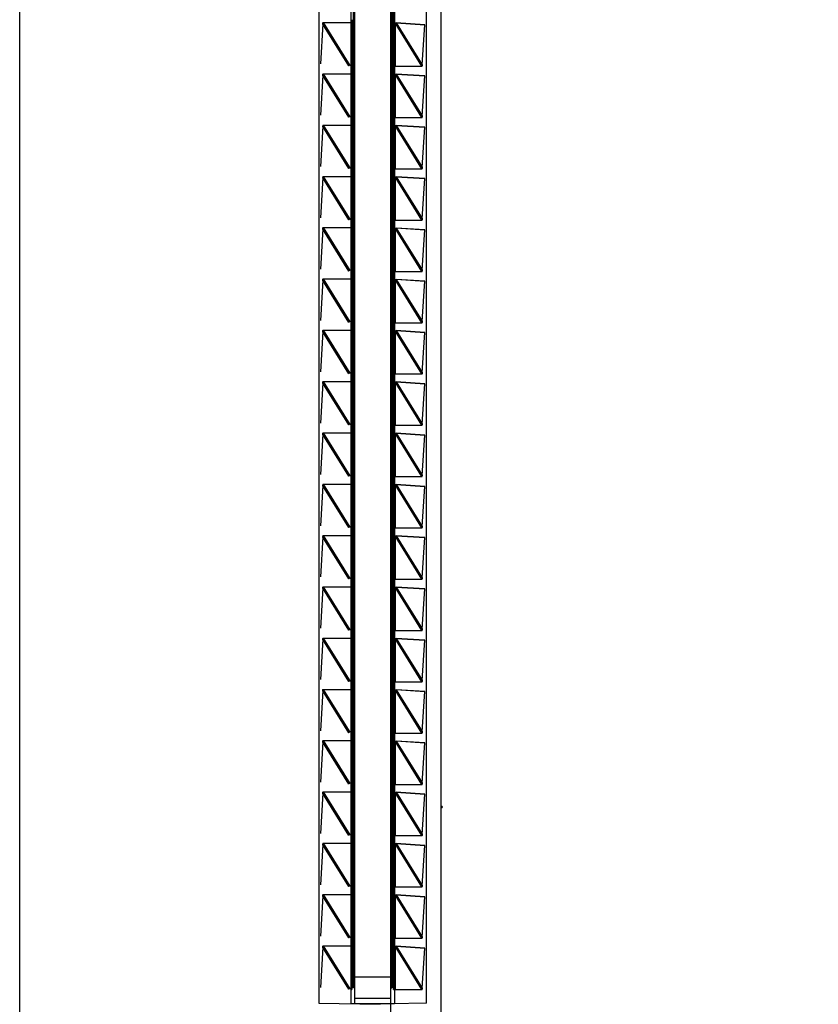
# Model space of a CAD drawing. Header units: inches. Extents: x 0 to 22, y 0 to 17.
# Tile 26 of 30: x 15.9 to 17.3, y 7.2 to 9. Entities that reach past the tile are written whole.
import ezdxf

# ---------------------------------------------------------------- set-up
doc = ezdxf.new("R2010")
doc.units = ezdxf.units.IN
doc.header["$LTSCALE"] = 1.21
doc.header["$MEASUREMENT"] = 0
doc.layers.get('0').update_dxf_attribs({"linetype": 'CONTINUOUS'})
doc.layers.add('DIMENSIONS', color=7, linetype='CONTINUOUS')
doc.styles.get("Standard").update_dxf_attribs({"font": 'txt', "width": 0.8})
doc.dimstyles.new('DIMSTYLE_2', dxfattribs={"dimtxt": 0.125, "dimasz": 0.18, "dimexe": 0.18, "dimexo": 0.0625, "dimgap": 0.09, "dimtad": 0, "dimtih": 1, "dimtoh": 1, "dimdec": 3, "dimzin": 4, "dimdsep": 46, "dimtxsty": 'STANDARD', "dimblk": '_FILLED', "dimblk1": '_FILLED', "dimblk2": '_FILLED', "dimcen": 0.09, "dimadec": 0, "dimazin": 0, "dimtp": 0.01, "dimtm": 0.01, "dimtfac": 1, "dimtdec": 3, "dimtofl": 0, "dimtmove": 0, "dimatfit": 3, "dimldrblk": '_FILLED', "dimfxl": 1, "dimtolj": 1, "dimtzin": 4, "dimarcsym": 0})

# ---------------------------------------------------------------- blocks, each defined once
blk = doc.blocks.new('*D14')
at = {"layer": 'DIMENSIONS', "color": 2, "linetype": 'CONTINUOUS'}
blk.add_line((16.1917, 11.3165), (17.3386, 11.3165), dxfattribs=at)
at = {"layer": 'DIMENSIONS', "color": 2, "linetype": 'CONTINUOUS', "insert": (17.4011, 11.379), "char_height": 0.125, "width": 1.425, "attachment_point": 1, "line_spacing_factor": 0.9}
blk.add_mtext('4.822{\\Ftxt.shx;\\W1.000000;\\H0.125000; }[122.48]', dxfattribs=at)
blk = doc.blocks.new('_FILLED')
at = {"color": 0, "linetype": 'BYBLOCK'}
blk.add_solid([(0, 0), (-1, 0.174), (-1, -0.174)], dxfattribs=at)
blk = doc.blocks.new('*D16')
at = {"layer": 'DIMENSIONS', "color": 2, "linetype": 'CONTINUOUS'}
blk.add_line((16.0041, 11.5041), (16.0041, 12.126), dxfattribs=at)
at = {"layer": 'DIMENSIONS', "color": 2, "linetype": 'CONTINUOUS', "insert": (15.9416, 12.1885), "char_height": 0.125, "width": 1.225, "attachment_point": 1, "rotation": 90, "line_spacing_factor": 0.9}
blk.add_mtext('.502{\\Ftxt.shx;\\W1.000000;\\H0.125000; }[12.75]', dxfattribs=at)

msp = doc.modelspace()

# ---------------------------------------------------------------- linework, layer by layer
at = {"color": 7, "linetype": 'CONTINUOUS'}
for p, q in [((15.8691, 6.4997), (15.8691, 11.3113)), ((16.6491, 11.3113), (16.6491, 6.4997)), ((16.5561, 7.126), (16.5561, 10.685)), ((16.4231, 10.6338), (16.4231, 7.1772)), ((16.4891, 10.635), (16.4891, 7.176)), ((16.6221, 7.1771), (16.6221, 10.6338)), ((16.4871, 7.2055), (16.4871, 10.6055)), ((16.5581, 10.6055), (16.5581, 7.2055)), ((16.4303, 8.9906), (16.4306, 8.9915)), ((16.4787, 8.9131), (16.4303, 8.9906)), ((16.4305, 8.9914), (16.4308, 8.9925)), ((16.4793, 8.9132), (16.4305, 8.9913)), ((16.4308, 8.9924), (16.4309, 8.9928)), ((16.4309, 8.9928), (16.4798, 8.9144)), ((16.431, 8.9935), (16.4806, 8.914)), ((16.4871, 8.9935), (16.4848, 8.9935)), ((16.6137, 8.9125), (16.564, 8.9927)), ((16.6138, 8.9132), (16.5647, 8.9926)), ((16.5658, 8.9928), (16.6142, 8.9147)), ((16.5664, 8.9928), (16.6144, 8.9153)), ((16.4848, 8.9725), (16.4871, 8.9725)), ((16.5611, 8.9627), (16.5581, 8.9627)), ((16.4871, 8.9025), (16.4848, 8.9025)), ((16.5611, 8.9086), (16.5581, 8.9086)), ((16.6139, 8.9135), (16.6138, 8.9132)), ((16.6142, 8.9146), (16.6139, 8.9135)), ((16.6144, 8.9153), (16.6141, 8.9144)), ((16.6142, 8.9147), (16.6141, 8.9144)), ((16.4303, 8.8956), (16.4306, 8.8965)), ((16.4787, 8.8181), (16.4303, 8.8956)), ((16.4305, 8.8964), (16.4308, 8.8975)), ((16.4793, 8.8182), (16.4305, 8.8963)), ((16.4308, 8.8974), (16.4309, 8.8978)), ((16.4309, 8.8978), (16.4798, 8.8194)), ((16.431, 8.8985), (16.4806, 8.819)), ((16.6137, 8.8175), (16.564, 8.8977)), ((16.6138, 8.8182), (16.5647, 8.8976)), ((16.5658, 8.8978), (16.6142, 8.8197)), ((16.5664, 8.8978), (16.6144, 8.8203)), ((16.4871, 8.8605), (16.4848, 8.8605)), ((16.6139, 8.8185), (16.6138, 8.8182)), ((16.6142, 8.8196), (16.6139, 8.8185)), ((16.6144, 8.8203), (16.6141, 8.8194)), ((16.6142, 8.8197), (16.6141, 8.8194)), ((16.4303, 8.8006), (16.4306, 8.8015)), ((16.4787, 8.7231), (16.4303, 8.8006)), ((16.4305, 8.8014), (16.4308, 8.8025)), ((16.4793, 8.7232), (16.4305, 8.8013)), ((16.4308, 8.8024), (16.4309, 8.8028)), ((16.4309, 8.8028), (16.4798, 8.7244)), ((16.431, 8.8035), (16.4806, 8.724)), ((16.5581, 8.8004), (16.5611, 8.8004)), ((16.6137, 8.7225), (16.564, 8.8027)), ((16.6138, 8.7232), (16.5647, 8.8026)), ((16.5658, 8.8028), (16.6142, 8.7247)), ((16.5664, 8.8028), (16.6144, 8.7253)), ((16.4871, 8.7605), (16.4848, 8.7605)), ((16.4848, 8.7535), (16.4871, 8.7535)), ((16.4848, 8.7471), (16.4871, 8.7471)), ((16.4848, 8.738), (16.4871, 8.738)), ((16.5611, 8.7462), (16.5581, 8.7462)), ((16.5581, 8.7225), (16.5611, 8.7225)), ((16.5581, 8.7175), (16.5611, 8.7175)), ((16.6139, 8.7235), (16.6138, 8.7232)), ((16.6142, 8.7246), (16.6139, 8.7235)), ((16.6144, 8.7253), (16.6141, 8.7244)), ((16.6142, 8.7247), (16.6141, 8.7244)), ((16.4303, 8.7056), (16.4306, 8.7065)), ((16.4787, 8.6281), (16.4303, 8.7056)), ((16.4305, 8.7064), (16.4308, 8.7075)), ((16.4793, 8.6282), (16.4305, 8.7063)), ((16.4308, 8.7074), (16.4309, 8.7078)), ((16.4309, 8.7078), (16.4798, 8.6294)), ((16.431, 8.7085), (16.4806, 8.629)), ((16.6137, 8.6275), (16.564, 8.7077)), ((16.6138, 8.6282), (16.5647, 8.7076)), ((16.5658, 8.7078), (16.6142, 8.6297)), ((16.5664, 8.7078), (16.6144, 8.6303)), ((16.5611, 8.6875), (16.5581, 8.6875)), ((16.5581, 8.6632), (16.5611, 8.6632)), ((16.4871, 8.6415), (16.4848, 8.6415)), ((16.6139, 8.6285), (16.6138, 8.6282)), ((16.6142, 8.6296), (16.6139, 8.6285)), ((16.6144, 8.6303), (16.6141, 8.6294)), ((16.6142, 8.6297), (16.6141, 8.6294)), ((16.4303, 8.6106), (16.4306, 8.6115)), ((16.4787, 8.5331), (16.4303, 8.6106)), ((16.4305, 8.6114), (16.4308, 8.6125)), ((16.4793, 8.5332), (16.4305, 8.6113)), ((16.4308, 8.6124), (16.4309, 8.6128)), ((16.4309, 8.6128), (16.4798, 8.5344)), ((16.431, 8.6135), (16.4806, 8.534)), ((16.4848, 8.6175), (16.4871, 8.6175)), ((16.6137, 8.5325), (16.564, 8.6127)), ((16.6138, 8.5332), (16.5647, 8.6126)), ((16.5658, 8.6128), (16.6142, 8.5347)), ((16.5664, 8.6128), (16.6144, 8.5353)), ((16.4871, 8.6005), (16.4848, 8.6005)), ((16.6142, 8.5346), (16.6139, 8.5335)), ((16.6144, 8.5353), (16.6141, 8.5344)), ((16.6142, 8.5347), (16.6141, 8.5344)), ((16.4303, 8.5156), (16.4306, 8.5165)), ((16.4787, 8.4381), (16.4303, 8.5156)), ((16.4305, 8.5164), (16.4308, 8.5175)), ((16.4793, 8.4382), (16.4305, 8.5163)), ((16.4308, 8.5174), (16.4309, 8.5178)), ((16.4309, 8.5178), (16.4798, 8.4394)), ((16.431, 8.5185), (16.4806, 8.439)), ((16.5611, 8.5272), (16.5581, 8.5272)), ((16.5611, 8.5222), (16.5581, 8.5222)), ((16.5611, 8.5175), (16.5581, 8.5175)), ((16.6137, 8.4375), (16.564, 8.5177)), ((16.6138, 8.4382), (16.5647, 8.5176)), ((16.5658, 8.5178), (16.6142, 8.4397)), ((16.5664, 8.5178), (16.6144, 8.4403)), ((16.6139, 8.5335), (16.6138, 8.5332)), ((16.4871, 8.5005), (16.4848, 8.5005)), ((16.5581, 8.5097), (16.5611, 8.5097)), ((16.5581, 8.4975), (16.5611, 8.4975)), ((16.4871, 8.4795), (16.4848, 8.4795)), ((16.5611, 8.4435), (16.5581, 8.4435)), ((16.4871, 8.4415), (16.4841, 8.4415)), ((16.6139, 8.4385), (16.6138, 8.4382)), ((16.6142, 8.4396), (16.6139, 8.4385)), ((16.6144, 8.4403), (16.6141, 8.4394)), ((16.6142, 8.4397), (16.6141, 8.4394)), ((16.4303, 8.4206), (16.4306, 8.4215)), ((16.4787, 8.3431), (16.4303, 8.4206)), ((16.4305, 8.4214), (16.4308, 8.4225)), ((16.4793, 8.3432), (16.4305, 8.4213)), ((16.4308, 8.4224), (16.4309, 8.4228)), ((16.4309, 8.4228), (16.4798, 8.3444)), ((16.431, 8.4235), (16.4806, 8.344)), ((16.6137, 8.3425), (16.564, 8.4227)), ((16.6138, 8.3432), (16.5647, 8.4226)), ((16.5658, 8.4228), (16.6142, 8.3447)), ((16.5664, 8.4228), (16.6144, 8.3453)), ((16.4871, 8.406), (16.4848, 8.406)), ((16.4871, 8.391), (16.4848, 8.391)), ((16.4871, 8.361), (16.4848, 8.361)), ((16.4871, 8.3515), (16.4848, 8.3515)), ((16.6139, 8.3435), (16.6138, 8.3432)), ((16.6142, 8.3446), (16.6139, 8.3435)), ((16.6144, 8.3453), (16.6141, 8.3444)), ((16.6142, 8.3447), (16.6141, 8.3444)), ((16.4303, 8.3256), (16.4306, 8.3265)), ((16.4787, 8.2481), (16.4303, 8.3256)), ((16.4305, 8.3264), (16.4308, 8.3275)), ((16.4793, 8.2482), (16.4305, 8.3263)), ((16.4308, 8.3274), (16.4309, 8.3278)), ((16.4309, 8.3278), (16.4798, 8.2494)), ((16.431, 8.3285), (16.4806, 8.249)), ((16.4848, 8.3275), (16.4871, 8.3275)), ((16.6137, 8.2475), (16.564, 8.3277)), ((16.6138, 8.2482), (16.5647, 8.3276)), ((16.5658, 8.3278), (16.6142, 8.2497)), ((16.5664, 8.3278), (16.6144, 8.2503)), ((16.4871, 8.3125), (16.4848, 8.3125)), ((16.4848, 8.2885), (16.4871, 8.2885)), ((16.4848, 8.273), (16.4871, 8.273)), ((16.5581, 8.2525), (16.5611, 8.2525)), ((16.6139, 8.2485), (16.6138, 8.2482)), ((16.6142, 8.2496), (16.6139, 8.2485)), ((16.6144, 8.2503), (16.6141, 8.2494)), ((16.6142, 8.2497), (16.6141, 8.2494)), ((16.4303, 8.2306), (16.4306, 8.2315)), ((16.4787, 8.1531), (16.4303, 8.2306)), ((16.4305, 8.2314), (16.4308, 8.2325)), ((16.4793, 8.1532), (16.4305, 8.2313)), ((16.4308, 8.2324), (16.4309, 8.2328)), ((16.4309, 8.2328), (16.4798, 8.1544)), ((16.431, 8.2335), (16.4806, 8.154)), ((16.6137, 8.1525), (16.564, 8.2327)), ((16.6138, 8.1532), (16.5647, 8.2326)), ((16.5658, 8.2328), (16.6142, 8.1547)), ((16.5664, 8.2328), (16.6144, 8.1553)), ((16.5611, 8.2225), (16.5581, 8.2225)), ((16.5581, 8.1985), (16.5611, 8.1985)), ((16.5581, 8.1932), (16.5611, 8.1932)), ((16.6139, 8.1535), (16.6138, 8.1532)), ((16.6142, 8.1546), (16.6139, 8.1535)), ((16.6144, 8.1553), (16.6141, 8.1544)), ((16.6142, 8.1547), (16.6141, 8.1544)), ((16.4303, 8.1356), (16.4306, 8.1365)), ((16.4787, 8.0581), (16.4303, 8.1356)), ((16.4305, 8.1364), (16.4308, 8.1375)), ((16.4793, 8.0582), (16.4305, 8.1363)), ((16.4308, 8.1374), (16.4309, 8.1378)), ((16.4309, 8.1378), (16.4798, 8.0594)), ((16.431, 8.1385), (16.4806, 8.059)), ((16.6137, 8.0575), (16.564, 8.1377)), ((16.6138, 8.0582), (16.5647, 8.1376)), ((16.5658, 8.1378), (16.6142, 8.0597)), ((16.5664, 8.1378), (16.6144, 8.0603)), ((16.4871, 8.1265), (16.4848, 8.1265)), ((16.4848, 8.1025), (16.4871, 8.1025)), ((16.6144, 8.0603), (16.6141, 8.0594)), ((16.4303, 8.0406), (16.4306, 8.0415)), ((16.4305, 8.0414), (16.4308, 8.0425)), ((16.4308, 8.0424), (16.4309, 8.0428)), ((16.4309, 8.0428), (16.4798, 7.9644)), ((16.431, 8.0435), (16.4806, 7.964)), ((16.5611, 8.0572), (16.5581, 8.0572)), ((16.6137, 7.9625), (16.564, 8.0427)), ((16.6138, 7.9632), (16.5647, 8.0426)), ((16.5658, 8.0428), (16.6142, 7.9647)), ((16.5664, 8.0428), (16.6144, 7.9653)), ((16.6139, 8.0585), (16.6138, 8.0582)), ((16.6142, 8.0596), (16.6139, 8.0585)), ((16.6142, 8.0597), (16.6141, 8.0594)), ((16.4787, 7.9631), (16.4303, 8.0406)), ((16.4793, 7.9632), (16.4305, 8.0413)), ((16.5581, 8.0325), (16.5611, 8.0325)), ((16.4871, 7.978), (16.4848, 7.978)), ((16.4871, 7.9755), (16.4848, 7.9755)), ((16.5611, 7.9785), (16.5581, 7.9785)), ((16.4848, 7.9515), (16.4871, 7.9515)), ((16.6139, 7.9635), (16.6138, 7.9632)), ((16.6142, 7.9646), (16.6139, 7.9635)), ((16.6144, 7.9653), (16.6141, 7.9644)), ((16.6142, 7.9647), (16.6141, 7.9644)), ((16.4303, 7.9456), (16.4306, 7.9465)), ((16.4787, 7.8681), (16.4303, 7.9456)), ((16.4305, 7.9464), (16.4308, 7.9475)), ((16.4793, 7.8682), (16.4305, 7.9463)), ((16.4308, 7.9474), (16.4309, 7.9478)), ((16.4309, 7.9478), (16.4798, 7.8694)), ((16.431, 7.9485), (16.4806, 7.869)), ((16.6137, 7.8675), (16.564, 7.9477)), ((16.6138, 7.8682), (16.5647, 7.9476)), ((16.5658, 7.9478), (16.6142, 7.8697)), ((16.5664, 7.9478), (16.6144, 7.8703)), ((16.4871, 7.9195), (16.4848, 7.9195)), ((16.4871, 7.9165), (16.4848, 7.9165)), ((16.4871, 7.8925), (16.4848, 7.8925)), ((16.4871, 7.8797), (16.4848, 7.8797)), ((16.4871, 7.8775), (16.4848, 7.8775)), ((16.6139, 7.8685), (16.6138, 7.8682)), ((16.6142, 7.8696), (16.6139, 7.8685)), ((16.6144, 7.8703), (16.6141, 7.8694)), ((16.6142, 7.8697), (16.6141, 7.8694)), ((16.4303, 7.8506), (16.4306, 7.8515)), ((16.4787, 7.7731), (16.4303, 7.8506)), ((16.4305, 7.8514), (16.4308, 7.8525)), ((16.4793, 7.7732), (16.4305, 7.8513)), ((16.4308, 7.8524), (16.4309, 7.8528)), ((16.4309, 7.8528), (16.4798, 7.7744)), ((16.431, 7.8535), (16.4806, 7.774)), ((16.4848, 7.8535), (16.4871, 7.8535)), ((16.4871, 7.8506), (16.4848, 7.8506)), ((16.6137, 7.7725), (16.564, 7.8527)), ((16.6138, 7.7732), (16.5647, 7.8526)), ((16.5658, 7.8528), (16.6142, 7.7747)), ((16.5664, 7.8528), (16.6144, 7.7753)), ((16.4848, 7.838), (16.4871, 7.838)), ((16.4871, 7.8365), (16.4848, 7.8365)), ((16.4848, 7.8125), (16.4871, 7.8125)), ((16.5581, 7.8175), (16.5611, 7.8175)), ((16.5611, 7.7875), (16.5581, 7.7875)), ((16.6139, 7.7735), (16.6138, 7.7732)), ((16.6142, 7.7746), (16.6139, 7.7735)), ((16.6144, 7.7753), (16.6141, 7.7744)), ((16.6142, 7.7747), (16.6141, 7.7744)), ((16.4303, 7.7556), (16.4306, 7.7565)), ((16.4787, 7.6781), (16.4303, 7.7556)), ((16.4305, 7.7564), (16.4308, 7.7575)), ((16.4793, 7.6782), (16.4305, 7.7563)), ((16.4308, 7.7574), (16.4309, 7.7578)), ((16.4309, 7.7578), (16.4798, 7.6794)), ((16.431, 7.7585), (16.4806, 7.679)), ((16.5581, 7.7635), (16.5611, 7.7635)), ((16.5581, 7.7582), (16.5611, 7.7582)), ((16.6137, 7.6775), (16.564, 7.7577)), ((16.6138, 7.6782), (16.5647, 7.7576)), ((16.5658, 7.7578), (16.6142, 7.6797)), ((16.5664, 7.7578), (16.6144, 7.6803)), ((16.6139, 7.6785), (16.6138, 7.6782)), ((16.6142, 7.6796), (16.6139, 7.6785)), ((16.6144, 7.6803), (16.6141, 7.6794)), ((16.6142, 7.6797), (16.6141, 7.6794)), ((16.4303, 7.6606), (16.4306, 7.6615)), ((16.4787, 7.5831), (16.4303, 7.6606)), ((16.4305, 7.6614), (16.4308, 7.6625)), ((16.4793, 7.5832), (16.4305, 7.6613)), ((16.4308, 7.6624), (16.4309, 7.6628)), ((16.4309, 7.6628), (16.4798, 7.5844)), ((16.431, 7.6635), (16.4806, 7.584)), ((16.6137, 7.5825), (16.564, 7.6627)), ((16.6138, 7.5832), (16.5647, 7.6626)), ((16.5658, 7.6628), (16.6142, 7.5847)), ((16.5664, 7.6628), (16.6144, 7.5853)), ((16.5611, 7.6222), (16.5581, 7.6222)), ((16.5611, 7.6172), (16.5581, 7.6172)), ((16.5581, 7.5975), (16.5611, 7.5975)), ((16.4305, 7.5664), (16.4308, 7.5675)), ((16.4308, 7.5674), (16.4309, 7.5678)), ((16.4309, 7.5678), (16.4798, 7.4894)), ((16.431, 7.5685), (16.4806, 7.489)), ((16.6137, 7.4875), (16.564, 7.5677)), ((16.6138, 7.4882), (16.5647, 7.5676)), ((16.5658, 7.5678), (16.6142, 7.4897)), ((16.5664, 7.5678), (16.6144, 7.4903)), ((16.6139, 7.5835), (16.6138, 7.5832)), ((16.6142, 7.5846), (16.6139, 7.5835)), ((16.6144, 7.5853), (16.6141, 7.5844)), ((16.6142, 7.5847), (16.6141, 7.5844)), ((16.4303, 7.5656), (16.4306, 7.5665)), ((16.4787, 7.4881), (16.4303, 7.5656)), ((16.4793, 7.4882), (16.4305, 7.5663)), ((16.4871, 7.5645), (16.4848, 7.5645)), ((16.4848, 7.5405), (16.4871, 7.5405)), ((16.5611, 7.5435), (16.5581, 7.5435)), ((16.5611, 7.5415), (16.5581, 7.5415)), ((16.5581, 7.5395), (16.5611, 7.5395)), ((16.6511, 7.5415), (16.6491, 7.5415)), ((16.6491, 7.5395), (16.6511, 7.5395)), ((16.6511, 7.5415), (16.6511, 7.5395)), ((16.4871, 7.5097), (16.4848, 7.5097)), ((16.4848, 7.4965), (16.4871, 7.4965)), ((16.6139, 7.4885), (16.6138, 7.4882)), ((16.6142, 7.4896), (16.6139, 7.4885)), ((16.6144, 7.4903), (16.6141, 7.4894)), ((16.6142, 7.4897), (16.6141, 7.4894)), ((16.4303, 7.4706), (16.4306, 7.4715)), ((16.4787, 7.3931), (16.4303, 7.4706)), ((16.4305, 7.4714), (16.4308, 7.4725)), ((16.4793, 7.3932), (16.4305, 7.4713)), ((16.4308, 7.4724), (16.4309, 7.4728)), ((16.4309, 7.4728), (16.4798, 7.3944)), ((16.431, 7.4735), (16.4806, 7.394)), ((16.6137, 7.3925), (16.564, 7.4727)), ((16.6138, 7.3932), (16.5647, 7.4726)), ((16.5658, 7.4728), (16.6142, 7.3947)), ((16.5664, 7.4728), (16.6144, 7.3953)), ((16.4871, 7.4425), (16.4848, 7.4425)), ((16.4871, 7.4329), (16.4848, 7.4329)), ((16.4871, 7.4275), (16.4848, 7.4275)), ((16.4848, 7.4035), (16.4871, 7.4035)), ((16.4841, 7.388), (16.4871, 7.388)), ((16.6139, 7.3935), (16.6138, 7.3932)), ((16.6142, 7.3946), (16.6139, 7.3935)), ((16.6144, 7.3953), (16.6141, 7.3944)), ((16.6142, 7.3947), (16.6141, 7.3944)), ((16.4303, 7.3756), (16.4306, 7.3765)), ((16.4787, 7.2981), (16.4303, 7.3756)), ((16.4305, 7.3764), (16.4308, 7.3775)), ((16.4793, 7.2982), (16.4305, 7.3763)), ((16.4308, 7.3774), (16.4309, 7.3778)), ((16.4309, 7.3778), (16.4798, 7.2994)), ((16.431, 7.3785), (16.4806, 7.299)), ((16.5581, 7.3675), (16.5611, 7.3675)), ((16.6137, 7.2975), (16.564, 7.3777)), ((16.6138, 7.2982), (16.5647, 7.3776)), ((16.5658, 7.3778), (16.6142, 7.2997)), ((16.5664, 7.3778), (16.6144, 7.3003)), ((16.5611, 7.3375), (16.5581, 7.3375)), ((16.5581, 7.3135), (16.5611, 7.3135)), ((16.5581, 7.3082), (16.5611, 7.3082)), ((16.6139, 7.2985), (16.6138, 7.2982)), ((16.6142, 7.2996), (16.6139, 7.2985)), ((16.6144, 7.3003), (16.6141, 7.2994)), ((16.6142, 7.2997), (16.6141, 7.2994)), ((16.4303, 7.2806), (16.4306, 7.2815)), ((16.4787, 7.2031), (16.4303, 7.2806)), ((16.4305, 7.2814), (16.4308, 7.2825)), ((16.4793, 7.2032), (16.4305, 7.2813)), ((16.4308, 7.2824), (16.4309, 7.2828)), ((16.4309, 7.2828), (16.4798, 7.2044)), ((16.431, 7.2835), (16.4806, 7.204)), ((16.6137, 7.2025), (16.564, 7.2827)), ((16.6138, 7.2032), (16.5647, 7.2826)), ((16.5658, 7.2828), (16.6142, 7.2047)), ((16.5664, 7.2828), (16.6144, 7.2053)), ((16.4891, 7.2055), (16.4871, 7.2055)), ((16.5561, 7.2055), (16.5581, 7.2055)), ((16.6139, 7.2035), (16.6138, 7.2032)), ((16.6142, 7.2046), (16.6139, 7.2035)), ((16.6144, 7.2053), (16.6141, 7.2044)), ((16.6142, 7.2047), (16.6141, 7.2044)), ((16.5561, 7.186), (16.4891, 7.186)), ((16.4231, 7.1772), (16.5362, 7.1752)), ((16.6221, 7.1771), (16.5561, 7.176))]:
    msp.add_line(p, q, dxfattribs=at)
at = {"color": 6, "linetype": 'CONTINUOUS'}
for p, q in [((16.4821, 10.635), (16.4821, 7.176)), ((16.5631, 10.635), (16.5631, 7.176)), ((16.5611, 7.2025), (16.5611, 10.6085)), ((16.4304, 8.9912), (16.4259, 8.9166)), ((16.4302, 8.9935), (16.4811, 8.9935)), ((16.4302, 8.9935), (16.4309, 8.9928)), ((16.4304, 8.9918), (16.4303, 8.9929)), ((16.4304, 8.9912), (16.4303, 8.9906)), ((16.4841, 8.9935), (16.4821, 8.9935)), ((16.4842, 8.9986), (16.4841, 8.9949)), ((16.4841, 8.9949), (16.4841, 8.9935)), ((16.5611, 8.9925), (16.565, 8.9925)), ((16.5647, 8.9926), (16.5658, 8.9928)), ((16.5663, 8.9923), (16.5664, 8.9928)), ((16.6192, 8.9888), (16.5663, 8.9923)), ((16.6193, 8.9894), (16.5664, 8.9928)), ((16.6144, 8.9148), (16.6193, 8.9894)), ((16.4798, 8.9144), (16.4803, 8.9133)), ((16.4841, 8.9135), (16.4821, 8.9135)), ((16.4841, 8.9135), (16.4842, 8.9083)), ((16.4842, 8.9083), (16.4841, 8.8999)), ((16.4841, 8.8999), (16.4841, 8.8985)), ((16.5611, 8.9125), (16.6145, 8.9125)), ((16.6145, 8.9125), (16.614, 8.9133)), ((16.6144, 8.9142), (16.6145, 8.9131)), ((16.4304, 8.8962), (16.4259, 8.8216)), ((16.4302, 8.8985), (16.4811, 8.8985)), ((16.4302, 8.8985), (16.4309, 8.8978)), ((16.4304, 8.8968), (16.4303, 8.8979)), ((16.4304, 8.8962), (16.4303, 8.8956)), ((16.4841, 8.8985), (16.4821, 8.8985)), ((16.5611, 8.8975), (16.565, 8.8975)), ((16.5647, 8.8976), (16.5658, 8.8978)), ((16.5663, 8.8973), (16.5664, 8.8978)), ((16.6192, 8.8938), (16.5663, 8.8973)), ((16.6193, 8.8944), (16.5664, 8.8978)), ((16.6144, 8.8198), (16.6193, 8.8944)), ((16.4798, 8.8194), (16.4803, 8.8183)), ((16.4841, 8.8185), (16.4821, 8.8185)), ((16.4841, 8.8185), (16.4842, 8.8133)), ((16.4842, 8.8133), (16.4841, 8.8049)), ((16.5611, 8.8175), (16.6145, 8.8175)), ((16.6145, 8.8175), (16.614, 8.8183)), ((16.6144, 8.8192), (16.6145, 8.8181)), ((16.4304, 8.8012), (16.4259, 8.7266)), ((16.4302, 8.8035), (16.4811, 8.8035)), ((16.4302, 8.8035), (16.4309, 8.8028)), ((16.4303, 8.8029), (16.4304, 8.8018)), ((16.4304, 8.8012), (16.4303, 8.8006)), ((16.4841, 8.8035), (16.4821, 8.8035)), ((16.4841, 8.8049), (16.4841, 8.8035)), ((16.5611, 8.8025), (16.565, 8.8025)), ((16.5647, 8.8026), (16.5658, 8.8028)), ((16.5663, 8.8023), (16.5664, 8.8028)), ((16.6192, 8.7988), (16.5663, 8.8023)), ((16.6193, 8.7994), (16.5664, 8.8028)), ((16.6144, 8.7248), (16.6193, 8.7994)), ((16.4848, 8.742), (16.4871, 8.742)), ((16.4798, 8.7244), (16.4803, 8.7233)), ((16.4841, 8.7235), (16.4821, 8.7235)), ((16.4841, 8.7235), (16.4842, 8.7183)), ((16.4842, 8.7183), (16.4841, 8.7099)), ((16.5611, 8.7225), (16.6145, 8.7225)), ((16.6145, 8.7225), (16.614, 8.7233)), ((16.6144, 8.7242), (16.6145, 8.7231)), ((16.4304, 8.7062), (16.4259, 8.6316)), ((16.4302, 8.7085), (16.4811, 8.7085)), ((16.4302, 8.7085), (16.4309, 8.7078)), ((16.4303, 8.7079), (16.4304, 8.7068)), ((16.4304, 8.7062), (16.4303, 8.7056)), ((16.4841, 8.7085), (16.4821, 8.7085)), ((16.4841, 8.7099), (16.4841, 8.7085)), ((16.5611, 8.7075), (16.565, 8.7075)), ((16.5647, 8.7076), (16.5658, 8.7078)), ((16.5663, 8.7073), (16.5664, 8.7078)), ((16.6192, 8.7038), (16.5663, 8.7073)), ((16.6193, 8.7044), (16.5664, 8.7078)), ((16.6144, 8.6298), (16.6193, 8.7044)), ((16.4798, 8.6294), (16.4803, 8.6283)), ((16.4841, 8.6285), (16.4821, 8.6285)), ((16.4841, 8.6285), (16.4842, 8.6233)), ((16.5611, 8.6275), (16.6145, 8.6275)), ((16.6145, 8.6275), (16.614, 8.6283)), ((16.6144, 8.6292), (16.6145, 8.6281)), ((16.4304, 8.6112), (16.4259, 8.5366)), ((16.4302, 8.6135), (16.4811, 8.6135)), ((16.4302, 8.6135), (16.4309, 8.6128)), ((16.4304, 8.6118), (16.4303, 8.6129)), ((16.4304, 8.6112), (16.4303, 8.6106)), ((16.4841, 8.6135), (16.4821, 8.6135)), ((16.4842, 8.6233), (16.4841, 8.6149)), ((16.4841, 8.6149), (16.4841, 8.6135)), ((16.5611, 8.6125), (16.565, 8.6125)), ((16.5647, 8.6126), (16.5658, 8.6128)), ((16.5663, 8.6123), (16.5664, 8.6128)), ((16.6192, 8.6088), (16.5663, 8.6123)), ((16.6193, 8.6094), (16.5664, 8.6128)), ((16.6144, 8.5348), (16.6193, 8.6094)), ((16.4798, 8.5344), (16.4803, 8.5333)), ((16.6144, 8.5342), (16.6145, 8.5331)), ((16.4304, 8.5162), (16.4259, 8.4416)), ((16.4302, 8.5185), (16.4811, 8.5185)), ((16.4302, 8.5185), (16.4309, 8.5178)), ((16.4304, 8.5168), (16.4303, 8.5179)), ((16.4304, 8.5162), (16.4303, 8.5156)), ((16.4841, 8.5335), (16.4821, 8.5335)), ((16.4841, 8.5185), (16.4821, 8.5185)), ((16.4841, 8.5335), (16.4842, 8.5283)), ((16.4842, 8.5283), (16.4841, 8.5199)), ((16.4841, 8.5199), (16.4841, 8.5185)), ((16.5611, 8.5325), (16.6145, 8.5325)), ((16.5611, 8.5175), (16.565, 8.5175)), ((16.5647, 8.5176), (16.5658, 8.5178)), ((16.5663, 8.5173), (16.5664, 8.5178)), ((16.6192, 8.5138), (16.5663, 8.5173)), ((16.6193, 8.5144), (16.5664, 8.5178)), ((16.6145, 8.5325), (16.614, 8.5333)), ((16.6144, 8.4398), (16.6193, 8.5144)), ((16.4798, 8.4394), (16.4803, 8.4383)), ((16.4841, 8.4385), (16.4821, 8.4385)), ((16.4841, 8.4385), (16.4842, 8.4333)), ((16.4842, 8.4333), (16.4841, 8.4249)), ((16.4841, 8.4249), (16.4841, 8.4235)), ((16.4848, 8.4271), (16.4871, 8.4271)), ((16.5611, 8.4375), (16.6145, 8.4375)), ((16.6145, 8.4375), (16.614, 8.4383)), ((16.6144, 8.4392), (16.6145, 8.4381)), ((16.4304, 8.4212), (16.4259, 8.3466)), ((16.4302, 8.4235), (16.4811, 8.4235)), ((16.4302, 8.4235), (16.4309, 8.4228)), ((16.4304, 8.4218), (16.4303, 8.4229)), ((16.4304, 8.4212), (16.4303, 8.4206)), ((16.4841, 8.4235), (16.4821, 8.4235)), ((16.4871, 8.4212), (16.4848, 8.4212)), ((16.4848, 8.4074), (16.4871, 8.4074)), ((16.5611, 8.4225), (16.565, 8.4225)), ((16.5647, 8.4226), (16.5658, 8.4228)), ((16.5663, 8.4223), (16.5664, 8.4228)), ((16.6192, 8.4188), (16.5663, 8.4223)), ((16.6193, 8.4194), (16.5664, 8.4228)), ((16.6144, 8.3448), (16.6193, 8.4194)), ((16.4798, 8.3444), (16.4803, 8.3433)), ((16.4841, 8.3435), (16.4821, 8.3435)), ((16.4841, 8.3435), (16.4842, 8.3383)), ((16.4842, 8.3383), (16.4841, 8.3299)), ((16.5611, 8.3425), (16.6145, 8.3425)), ((16.6145, 8.3425), (16.614, 8.3433)), ((16.6144, 8.3442), (16.6145, 8.3431)), ((16.4304, 8.3262), (16.4259, 8.2516)), ((16.4302, 8.3285), (16.4811, 8.3285)), ((16.4302, 8.3285), (16.4309, 8.3278)), ((16.4304, 8.3268), (16.4303, 8.3279)), ((16.4304, 8.3262), (16.4303, 8.3256)), ((16.4841, 8.3285), (16.4821, 8.3285)), ((16.4841, 8.3299), (16.4841, 8.3285)), ((16.5611, 8.3275), (16.565, 8.3275)), ((16.5647, 8.3276), (16.5658, 8.3278)), ((16.5663, 8.3273), (16.5664, 8.3278)), ((16.6192, 8.3238), (16.5663, 8.3273)), ((16.6193, 8.3244), (16.5664, 8.3278)), ((16.6144, 8.2498), (16.6193, 8.3244)), ((16.4871, 8.2834), (16.4848, 8.2834)), ((16.4798, 8.2494), (16.4803, 8.2483)), ((16.4841, 8.2485), (16.4821, 8.2485)), ((16.4841, 8.2485), (16.4842, 8.2433)), ((16.4842, 8.2433), (16.4841, 8.2349)), ((16.5611, 8.2475), (16.6145, 8.2475)), ((16.6145, 8.2475), (16.614, 8.2483)), ((16.6144, 8.2492), (16.6145, 8.2481)), ((16.4304, 8.2312), (16.4259, 8.1566)), ((16.4302, 8.2335), (16.4811, 8.2335)), ((16.4302, 8.2335), (16.4309, 8.2328)), ((16.4304, 8.2318), (16.4303, 8.2329)), ((16.4304, 8.2312), (16.4303, 8.2306)), ((16.4841, 8.2335), (16.4821, 8.2335)), ((16.4841, 8.2349), (16.4841, 8.2335)), ((16.5611, 8.2325), (16.565, 8.2325)), ((16.5647, 8.2326), (16.5658, 8.2328)), ((16.5663, 8.2323), (16.5664, 8.2328)), ((16.6192, 8.2288), (16.5663, 8.2323)), ((16.6193, 8.2294), (16.5664, 8.2328)), ((16.6144, 8.1548), (16.6193, 8.2294)), ((16.4798, 8.1544), (16.4803, 8.1533)), ((16.4841, 8.1535), (16.4821, 8.1535)), ((16.4841, 8.1535), (16.4842, 8.1483)), ((16.5611, 8.1525), (16.6145, 8.1525)), ((16.6145, 8.1525), (16.614, 8.1533)), ((16.6145, 8.1531), (16.6144, 8.1542)), ((16.4304, 8.1362), (16.4259, 8.0616)), ((16.4302, 8.1385), (16.4811, 8.1385)), ((16.4302, 8.1385), (16.4309, 8.1378)), ((16.4303, 8.1379), (16.4304, 8.1368)), ((16.4304, 8.1362), (16.4303, 8.1356)), ((16.4841, 8.1385), (16.4821, 8.1385)), ((16.4842, 8.1483), (16.4841, 8.1399)), ((16.4841, 8.1399), (16.4841, 8.1385)), ((16.5611, 8.1375), (16.565, 8.1375)), ((16.5647, 8.1376), (16.5658, 8.1378)), ((16.5663, 8.1373), (16.5664, 8.1378)), ((16.6192, 8.1338), (16.5663, 8.1373)), ((16.6193, 8.1344), (16.5664, 8.1378)), ((16.6144, 8.0598), (16.6193, 8.1344)), ((16.4302, 8.0435), (16.4811, 8.0435)), ((16.4302, 8.0435), (16.4309, 8.0428)), ((16.4303, 8.0429), (16.4304, 8.0418)), ((16.4798, 8.0594), (16.4803, 8.0583)), ((16.4841, 8.0585), (16.4821, 8.0585)), ((16.4841, 8.0435), (16.4821, 8.0435)), ((16.4841, 8.0585), (16.4842, 8.0533)), ((16.4842, 8.0533), (16.4841, 8.0449)), ((16.4841, 8.0449), (16.4841, 8.0435)), ((16.5611, 8.0575), (16.6145, 8.0575)), ((16.5611, 8.0425), (16.565, 8.0425)), ((16.5647, 8.0426), (16.5658, 8.0428)), ((16.5663, 8.0423), (16.5664, 8.0428)), ((16.6192, 8.0388), (16.5663, 8.0423)), ((16.6193, 8.0394), (16.5664, 8.0428)), ((16.6145, 8.0575), (16.614, 8.0583)), ((16.6144, 8.0592), (16.6145, 8.0581)), ((16.4304, 8.0412), (16.4259, 7.9666)), ((16.4304, 8.0412), (16.4303, 8.0406)), ((16.6144, 7.9648), (16.6193, 8.0394)), ((16.4798, 7.9644), (16.4803, 7.9633)), ((16.4841, 7.9635), (16.4821, 7.9635)), ((16.4841, 7.9635), (16.4842, 7.9583)), ((16.4842, 7.9583), (16.4841, 7.9499)), ((16.5611, 7.9625), (16.6145, 7.9625)), ((16.6145, 7.9625), (16.614, 7.9633)), ((16.6144, 7.9642), (16.6145, 7.9631)), ((16.4304, 7.9462), (16.4259, 7.8716)), ((16.4302, 7.9485), (16.4811, 7.9485)), ((16.4302, 7.9485), (16.4309, 7.9478)), ((16.4304, 7.9468), (16.4303, 7.9479)), ((16.4304, 7.9462), (16.4303, 7.9456)), ((16.4841, 7.9485), (16.4821, 7.9485)), ((16.4841, 7.9499), (16.4841, 7.9485)), ((16.4871, 7.9487), (16.4848, 7.9487)), ((16.4848, 7.9349), (16.4871, 7.9349)), ((16.5611, 7.9475), (16.565, 7.9475)), ((16.5647, 7.9476), (16.5658, 7.9478)), ((16.5663, 7.9473), (16.5664, 7.9478)), ((16.6192, 7.9438), (16.5663, 7.9473)), ((16.6193, 7.9444), (16.5664, 7.9478)), ((16.6144, 7.8698), (16.6193, 7.9444)), ((16.4871, 7.929), (16.4848, 7.929)), ((16.4798, 7.8694), (16.4803, 7.8683)), ((16.4841, 7.8685), (16.4821, 7.8685)), ((16.4841, 7.8685), (16.4842, 7.8633)), ((16.4842, 7.8633), (16.4841, 7.8549)), ((16.5611, 7.8675), (16.6145, 7.8675)), ((16.6145, 7.8675), (16.614, 7.8683)), ((16.6144, 7.8692), (16.6145, 7.8681)), ((16.4304, 7.8512), (16.4259, 7.7766)), ((16.4302, 7.8535), (16.4811, 7.8535)), ((16.4302, 7.8535), (16.4309, 7.8528)), ((16.4304, 7.8518), (16.4303, 7.8529)), ((16.4304, 7.8512), (16.4303, 7.8506)), ((16.4841, 7.8535), (16.4821, 7.8535)), ((16.4841, 7.8549), (16.4841, 7.8535)), ((16.5611, 7.8525), (16.565, 7.8525)), ((16.5647, 7.8526), (16.5658, 7.8528)), ((16.5663, 7.8523), (16.5664, 7.8528)), ((16.6192, 7.8488), (16.5663, 7.8523)), ((16.6193, 7.8494), (16.5664, 7.8528)), ((16.6144, 7.7748), (16.6193, 7.8494)), ((16.4798, 7.7744), (16.4803, 7.7733)), ((16.4841, 7.7735), (16.4821, 7.7735)), ((16.4841, 7.7735), (16.4842, 7.7683)), ((16.4842, 7.7683), (16.4841, 7.7599)), ((16.5611, 7.7725), (16.6145, 7.7725)), ((16.6145, 7.7725), (16.614, 7.7733)), ((16.6144, 7.7742), (16.6145, 7.7731)), ((16.4304, 7.7562), (16.4259, 7.6816)), ((16.4302, 7.7585), (16.4811, 7.7585)), ((16.4302, 7.7585), (16.4309, 7.7578)), ((16.4304, 7.7568), (16.4303, 7.7579)), ((16.4304, 7.7562), (16.4303, 7.7556)), ((16.4841, 7.7585), (16.4821, 7.7585)), ((16.4841, 7.7599), (16.4841, 7.7585)), ((16.5611, 7.7575), (16.565, 7.7575)), ((16.5647, 7.7576), (16.5658, 7.7578)), ((16.5663, 7.7573), (16.5664, 7.7578)), ((16.6192, 7.7538), (16.5663, 7.7573)), ((16.6193, 7.7544), (16.5664, 7.7578)), ((16.6144, 7.6798), (16.6193, 7.7544)), ((16.4798, 7.6794), (16.4803, 7.6783)), ((16.4841, 7.6785), (16.4821, 7.6785)), ((16.4841, 7.6785), (16.4842, 7.6733)), ((16.5611, 7.6775), (16.6145, 7.6775)), ((16.6145, 7.6775), (16.614, 7.6783)), ((16.6144, 7.6792), (16.6145, 7.6781)), ((16.4304, 7.6612), (16.4259, 7.5866)), ((16.4302, 7.6635), (16.4811, 7.6635)), ((16.4302, 7.6635), (16.4309, 7.6628)), ((16.4304, 7.6618), (16.4303, 7.6629)), ((16.4304, 7.6612), (16.4303, 7.6606)), ((16.4841, 7.6635), (16.4821, 7.6635)), ((16.4842, 7.6733), (16.4841, 7.6649)), ((16.4841, 7.6649), (16.4841, 7.6635)), ((16.5611, 7.6625), (16.565, 7.6625)), ((16.5647, 7.6626), (16.5658, 7.6628)), ((16.5663, 7.6623), (16.5664, 7.6628)), ((16.6192, 7.6588), (16.5663, 7.6623)), ((16.6193, 7.6594), (16.5664, 7.6628)), ((16.6144, 7.5848), (16.6193, 7.6594)), ((16.4302, 7.5685), (16.4811, 7.5685)), ((16.4302, 7.5685), (16.4309, 7.5678)), ((16.4304, 7.5668), (16.4303, 7.5679)), ((16.4798, 7.5844), (16.4803, 7.5833)), ((16.4841, 7.5835), (16.4821, 7.5835)), ((16.4841, 7.5685), (16.4821, 7.5685)), ((16.4841, 7.5835), (16.4842, 7.5783)), ((16.4842, 7.5783), (16.4841, 7.5699)), ((16.4841, 7.5699), (16.4841, 7.5685)), ((16.5611, 7.5825), (16.6145, 7.5825)), ((16.5611, 7.5675), (16.565, 7.5675)), ((16.5647, 7.5676), (16.5658, 7.5678)), ((16.5663, 7.5673), (16.5664, 7.5678)), ((16.6193, 7.5644), (16.5664, 7.5678)), ((16.6145, 7.5825), (16.614, 7.5833)), ((16.6144, 7.5842), (16.6145, 7.5831)), ((16.4304, 7.5662), (16.4259, 7.4916)), ((16.4304, 7.5662), (16.4303, 7.5656)), ((16.6192, 7.5638), (16.5663, 7.5673)), ((16.6144, 7.4898), (16.6193, 7.5644)), ((16.4871, 7.5353), (16.4848, 7.5353)), ((16.4848, 7.5215), (16.4871, 7.5215)), ((16.4871, 7.5156), (16.4848, 7.5156)), ((16.4798, 7.4894), (16.4803, 7.4883)), ((16.4841, 7.4885), (16.4821, 7.4885)), ((16.4841, 7.4885), (16.4842, 7.4833)), ((16.4842, 7.4833), (16.4841, 7.4749)), ((16.5611, 7.4875), (16.6145, 7.4875)), ((16.6145, 7.4875), (16.614, 7.4883)), ((16.6144, 7.4892), (16.6145, 7.4881)), ((16.4304, 7.4712), (16.4259, 7.3966)), ((16.4302, 7.4735), (16.4811, 7.4735)), ((16.4302, 7.4735), (16.4309, 7.4728)), ((16.4303, 7.4729), (16.4304, 7.4718)), ((16.4304, 7.4712), (16.4303, 7.4706)), ((16.4841, 7.4735), (16.4821, 7.4735)), ((16.4841, 7.4749), (16.4841, 7.4735)), ((16.5611, 7.4725), (16.565, 7.4725)), ((16.5647, 7.4726), (16.5658, 7.4728)), ((16.5663, 7.4723), (16.5664, 7.4728)), ((16.6192, 7.4688), (16.5663, 7.4723)), ((16.6193, 7.4694), (16.5664, 7.4728)), ((16.6144, 7.3948), (16.6193, 7.4694)), ((16.4798, 7.3944), (16.4803, 7.3933)), ((16.4841, 7.3935), (16.4821, 7.3935)), ((16.4871, 7.3975), (16.4841, 7.3975)), ((16.4841, 7.3935), (16.4842, 7.3883)), ((16.4842, 7.3883), (16.4841, 7.3799)), ((16.5611, 7.3925), (16.6145, 7.3925)), ((16.6145, 7.3925), (16.614, 7.3933)), ((16.6144, 7.3942), (16.6145, 7.3931)), ((16.4304, 7.3762), (16.4259, 7.3016)), ((16.4302, 7.3785), (16.4811, 7.3785)), ((16.4302, 7.3785), (16.4309, 7.3778)), ((16.4304, 7.3768), (16.4303, 7.3779)), ((16.4304, 7.3762), (16.4303, 7.3756)), ((16.4841, 7.3785), (16.4821, 7.3785)), ((16.4841, 7.3799), (16.4841, 7.3785)), ((16.5611, 7.3775), (16.565, 7.3775)), ((16.5647, 7.3776), (16.5658, 7.3778)), ((16.5663, 7.3773), (16.5664, 7.3778)), ((16.6192, 7.3738), (16.5663, 7.3773)), ((16.6193, 7.3744), (16.5664, 7.3778)), ((16.6144, 7.2998), (16.6193, 7.3744)), ((16.4798, 7.2994), (16.4803, 7.2983)), ((16.4841, 7.2985), (16.4821, 7.2985)), ((16.4841, 7.2985), (16.4842, 7.2933)), ((16.5611, 7.2975), (16.6145, 7.2975)), ((16.6145, 7.2975), (16.614, 7.2983)), ((16.6144, 7.2992), (16.6145, 7.2981)), ((16.4304, 7.2812), (16.4259, 7.2066)), ((16.4302, 7.2835), (16.4811, 7.2835)), ((16.4302, 7.2835), (16.4309, 7.2828)), ((16.4304, 7.2818), (16.4303, 7.2829)), ((16.4304, 7.2812), (16.4303, 7.2806)), ((16.4841, 7.2835), (16.4821, 7.2835)), ((16.4842, 7.2933), (16.4841, 7.2849)), ((16.4841, 7.2849), (16.4841, 7.2835)), ((16.5611, 7.2825), (16.565, 7.2825)), ((16.5647, 7.2826), (16.5658, 7.2828)), ((16.5663, 7.2823), (16.5664, 7.2828)), ((16.6192, 7.2788), (16.5663, 7.2823)), ((16.6193, 7.2794), (16.5664, 7.2828)), ((16.6144, 7.2048), (16.6193, 7.2794)), ((16.4798, 7.2044), (16.4803, 7.2033)), ((16.4841, 7.2035), (16.4821, 7.2035)), ((16.4841, 7.2035), (16.4841, 7.203)), ((16.4841, 7.203), (16.4841, 7.2025)), ((16.6145, 7.2025), (16.614, 7.2033)), ((16.6144, 7.2042), (16.6145, 7.2031)), ((16.4821, 7.2025), (16.4841, 7.2025)), ((16.5611, 7.2025), (16.6145, 7.2025)), ((16.5631, 7.176), (16.4821, 7.176))]:
    msp.add_line(p, q, dxfattribs=at)
at = {"color": 9, "linetype": 'CONTINUOUS'}
for p, q in [((16.4841, 8.9935), (16.4841, 8.9135)), ((16.4848, 8.9135), (16.4848, 8.9935)), ((16.564, 8.9927), (16.564, 8.9125)), ((16.4841, 8.8985), (16.4841, 8.8185)), ((16.4848, 8.8185), (16.4848, 8.8985)), ((16.564, 8.8977), (16.564, 8.8175)), ((16.4841, 8.8035), (16.4841, 8.7235)), ((16.4848, 8.7235), (16.4848, 8.8035)), ((16.564, 8.8027), (16.564, 8.7225)), ((16.4841, 8.7085), (16.4841, 8.6285)), ((16.4848, 8.6285), (16.4848, 8.7085)), ((16.564, 8.7077), (16.564, 8.6275)), ((16.4841, 8.6135), (16.4841, 8.5335)), ((16.4848, 8.5335), (16.4848, 8.6135)), ((16.564, 8.6127), (16.564, 8.5325)), ((16.4841, 8.5185), (16.4841, 8.4385)), ((16.4848, 8.4385), (16.4848, 8.5185)), ((16.564, 8.5177), (16.564, 8.4375)), ((16.4841, 8.4235), (16.4841, 8.3435)), ((16.4848, 8.3435), (16.4848, 8.4235)), ((16.564, 8.4227), (16.564, 8.3425)), ((16.4841, 8.3285), (16.4841, 8.2485)), ((16.4848, 8.2485), (16.4848, 8.3285)), ((16.564, 8.3277), (16.564, 8.2475)), ((16.4841, 8.2335), (16.4841, 8.1535)), ((16.4848, 8.1535), (16.4848, 8.2335)), ((16.564, 8.2327), (16.564, 8.1525)), ((16.4841, 8.1385), (16.4841, 8.0585)), ((16.4848, 8.0585), (16.4848, 8.1385)), ((16.564, 8.1377), (16.564, 8.0575)), ((16.4841, 8.0435), (16.4841, 7.9635)), ((16.4848, 7.9635), (16.4848, 8.0435)), ((16.564, 8.0427), (16.564, 7.9625)), ((16.4841, 7.9485), (16.4841, 7.8685)), ((16.4848, 7.8685), (16.4848, 7.9485)), ((16.564, 7.9477), (16.564, 7.8675)), ((16.4841, 7.8535), (16.4841, 7.7735)), ((16.4848, 7.7735), (16.4848, 7.8535)), ((16.564, 7.8527), (16.564, 7.7725)), ((16.4841, 7.7585), (16.4841, 7.6785)), ((16.4848, 7.6785), (16.4848, 7.7585)), ((16.564, 7.7577), (16.564, 7.6775)), ((16.4841, 7.6635), (16.4841, 7.5835)), ((16.4848, 7.5835), (16.4848, 7.6635)), ((16.564, 7.6627), (16.564, 7.5825)), ((16.4841, 7.5685), (16.4841, 7.4885)), ((16.4848, 7.4885), (16.4848, 7.5685)), ((16.564, 7.5677), (16.564, 7.4875)), ((16.4841, 7.4735), (16.4841, 7.3935)), ((16.4848, 7.3935), (16.4848, 7.4735)), ((16.564, 7.4727), (16.564, 7.3925)), ((16.4841, 7.3785), (16.4841, 7.2985)), ((16.4848, 7.2985), (16.4848, 7.3785)), ((16.564, 7.3777), (16.564, 7.2975)), ((16.4841, 7.2835), (16.4841, 7.2035)), ((16.4848, 7.2035), (16.4848, 7.2835)), ((16.564, 7.2827), (16.564, 7.2025)), ((16.4891, 7.226), (16.5561, 7.226))]:
    msp.add_line(p, q, dxfattribs=at)
at = {"color": 6, "linetype": 'CONTINUOUS'}
for points in [[(16.5645, 8.9925), (16.5649, 8.9925), (16.5653, 8.9924)], [(16.5645, 8.8975), (16.5649, 8.8975), (16.5653, 8.8974)], [(16.5645, 8.8025), (16.5649, 8.8025), (16.5653, 8.8024)], [(16.5645, 8.7075), (16.5649, 8.7075), (16.5653, 8.7074)], [(16.5645, 8.6125), (16.5649, 8.6125), (16.5653, 8.6124)], [(16.5645, 8.5175), (16.5649, 8.5175), (16.5653, 8.5174)], [(16.5645, 8.4225), (16.5649, 8.4225), (16.5653, 8.4224)], [(16.5645, 8.3275), (16.5649, 8.3275), (16.5653, 8.3274)], [(16.5645, 8.2325), (16.5649, 8.2325), (16.5653, 8.2324)], [(16.5645, 8.1375), (16.5649, 8.1375), (16.5653, 8.1374)], [(16.5645, 8.0425), (16.5649, 8.0425), (16.5653, 8.0424)], [(16.5645, 7.9475), (16.5649, 7.9475), (16.5653, 7.9474)], [(16.5645, 7.8525), (16.5649, 7.8525), (16.5653, 7.8524)], [(16.5645, 7.7575), (16.5649, 7.7575), (16.5653, 7.7574)], [(16.5645, 7.6625), (16.5649, 7.6625), (16.5653, 7.6624)], [(16.5645, 7.5675), (16.5649, 7.5675), (16.5653, 7.5674)], [(16.5645, 7.4725), (16.5649, 7.4725), (16.5653, 7.4724)], [(16.5645, 7.3775), (16.5649, 7.3775), (16.5653, 7.3774)], [(16.5645, 7.2825), (16.5649, 7.2825), (16.5653, 7.2824)]]:
    msp.add_lwpolyline(points, dxfattribs=at)
at = {"color": 7, "linetype": 'CONTINUOUS'}
for centre, radius, start, end in [((16.3972, 9.0005), 0.0346, 345.0276, 346.7115), ((16.4091, 8.9977), 0.0223, 346.7068, 349.2431), ((16.6346, 8.9085), 0.0213, 166.6714, 169.3267), ((16.6452, 8.906), 0.0322, 164.8686, 166.6768), ((16.3972, 8.9055), 0.0346, 345.0276, 346.7115), ((16.4091, 8.9027), 0.0223, 346.7068, 349.2431), ((16.6346, 8.8135), 0.0213, 166.6714, 169.3267), ((16.6452, 8.811), 0.0322, 164.8686, 166.6768), ((16.3972, 8.8105), 0.0346, 345.0276, 346.7115), ((16.4091, 8.8077), 0.0223, 346.7068, 349.2431), ((16.6346, 8.7185), 0.0213, 166.6714, 169.3267), ((16.6452, 8.716), 0.0322, 164.8686, 166.6768), ((16.3972, 8.7155), 0.0346, 345.0276, 346.7115), ((16.4091, 8.7127), 0.0223, 346.7068, 349.2431), ((16.6346, 8.6235), 0.0213, 166.6714, 169.3267), ((16.6452, 8.621), 0.0322, 164.8686, 166.6768), ((16.3972, 8.6205), 0.0346, 345.0276, 346.7115), ((16.4091, 8.6177), 0.0223, 346.7068, 349.2431), ((16.6452, 8.526), 0.0322, 164.8686, 166.6768), ((16.3972, 8.5255), 0.0346, 345.0276, 346.7115), ((16.4091, 8.5227), 0.0223, 346.7068, 349.2431), ((16.6346, 8.5285), 0.0213, 166.6714, 169.3267), ((16.6346, 8.4335), 0.0213, 166.6714, 169.3267), ((16.6452, 8.431), 0.0322, 164.8686, 166.6768), ((16.3972, 8.4305), 0.0346, 345.0276, 346.7115), ((16.4091, 8.4277), 0.0223, 346.7068, 349.2431), ((16.6346, 8.3385), 0.0213, 166.6714, 169.3267), ((16.6452, 8.336), 0.0322, 164.8686, 166.6768), ((16.3972, 8.3355), 0.0346, 345.0276, 346.7115), ((16.4091, 8.3327), 0.0223, 346.7068, 349.2431), ((16.6346, 8.2435), 0.0213, 166.6714, 169.3267), ((16.6452, 8.241), 0.0322, 164.8686, 166.6768), ((16.3972, 8.2405), 0.0346, 345.0276, 346.7115), ((16.4091, 8.2377), 0.0223, 346.7068, 349.2431), ((16.6346, 8.1485), 0.0213, 166.6714, 169.3267), ((16.6452, 8.146), 0.0322, 164.8686, 166.6768), ((16.3972, 8.1455), 0.0346, 345.0276, 346.7115), ((16.4091, 8.1427), 0.0223, 346.7068, 349.2431), ((16.3972, 8.0505), 0.0346, 345.0276, 346.7115), ((16.4091, 8.0477), 0.0223, 346.7068, 349.2431), ((16.6346, 8.0535), 0.0213, 166.6714, 169.3267), ((16.6452, 8.051), 0.0322, 164.8686, 166.6768), ((16.6346, 7.9585), 0.0213, 166.6714, 169.3267), ((16.6452, 7.956), 0.0322, 164.8686, 166.6768), ((16.3972, 7.9555), 0.0346, 345.0276, 346.7115), ((16.4091, 7.9527), 0.0223, 346.7068, 349.2431), ((16.6346, 7.8635), 0.0213, 166.6714, 169.3267), ((16.6452, 7.861), 0.0322, 164.8686, 166.6768), ((16.3972, 7.8605), 0.0346, 345.0276, 346.7115), ((16.4091, 7.8577), 0.0223, 346.7068, 349.2431), ((16.6346, 7.7685), 0.0213, 166.6714, 169.3267), ((16.6452, 7.766), 0.0322, 164.8686, 166.6768), ((16.3972, 7.7655), 0.0346, 345.0276, 346.7115), ((16.4091, 7.7627), 0.0223, 346.7068, 349.2431), ((16.6346, 7.6735), 0.0213, 166.6714, 169.3267), ((16.6452, 7.671), 0.0322, 164.8686, 166.6768), ((16.3972, 7.6705), 0.0346, 345.0276, 346.7115), ((16.4091, 7.6677), 0.0223, 346.7068, 349.2431), ((16.3972, 7.5755), 0.0346, 345.0276, 346.7115), ((16.4091, 7.5727), 0.0223, 346.7068, 349.2431), ((16.6346, 7.5785), 0.0213, 166.6714, 169.3267), ((16.6452, 7.576), 0.0322, 164.8686, 166.6768), ((16.6346, 7.4835), 0.0213, 166.6714, 169.3267), ((16.6452, 7.481), 0.0322, 164.8686, 166.6768), ((16.3972, 7.4805), 0.0346, 345.0276, 346.7115), ((16.4091, 7.4777), 0.0223, 346.7068, 349.2431), ((16.6346, 7.3885), 0.0213, 166.6714, 169.3267), ((16.6452, 7.386), 0.0322, 164.8686, 166.6768), ((16.3972, 7.3855), 0.0346, 345.0276, 346.7115), ((16.4091, 7.3827), 0.0223, 346.7068, 349.2431), ((16.6346, 7.2935), 0.0213, 166.6714, 169.3267), ((16.6452, 7.291), 0.0322, 164.8686, 166.6768), ((16.3972, 7.2905), 0.0346, 345.0276, 346.7115), ((16.4091, 7.2877), 0.0223, 346.7068, 349.2431), ((16.6346, 7.1985), 0.0213, 166.6714, 169.3267), ((16.6452, 7.196), 0.0322, 164.8686, 166.6768)]:
    msp.add_arc(centre, radius, start, end, dxfattribs=at)

# ---------------------------------------------------------------- dimensions: what is measured, and where the dimension line sits
at = {"layer": 'DIMENSIONS', "color": 2, "linetype": 'CONTINUOUS'}
for feature_location, offset, dtype, origin, picture, middle in [((16.0041, 11.5041), (0, 0.6219), 1, (16.5061, 6.4945), '*D16', (16.0041, 12.801)), ((16.1917, 11.3165), (1.1469, 0), 0, (16.6312, 6.4945), '*D14', (18.1136, 11.3165))]:
    dim = msp.add_ordinate_dim(feature_location=feature_location, offset=offset, dtype=dtype, origin=origin, dimstyle='DIMSTYLE_2', dxfattribs=at)
    dim.commit()
    dim.dimension.update_dxf_attribs({"geometry": picture, "text_midpoint": middle})

doc.saveas('drawing.dxf')
